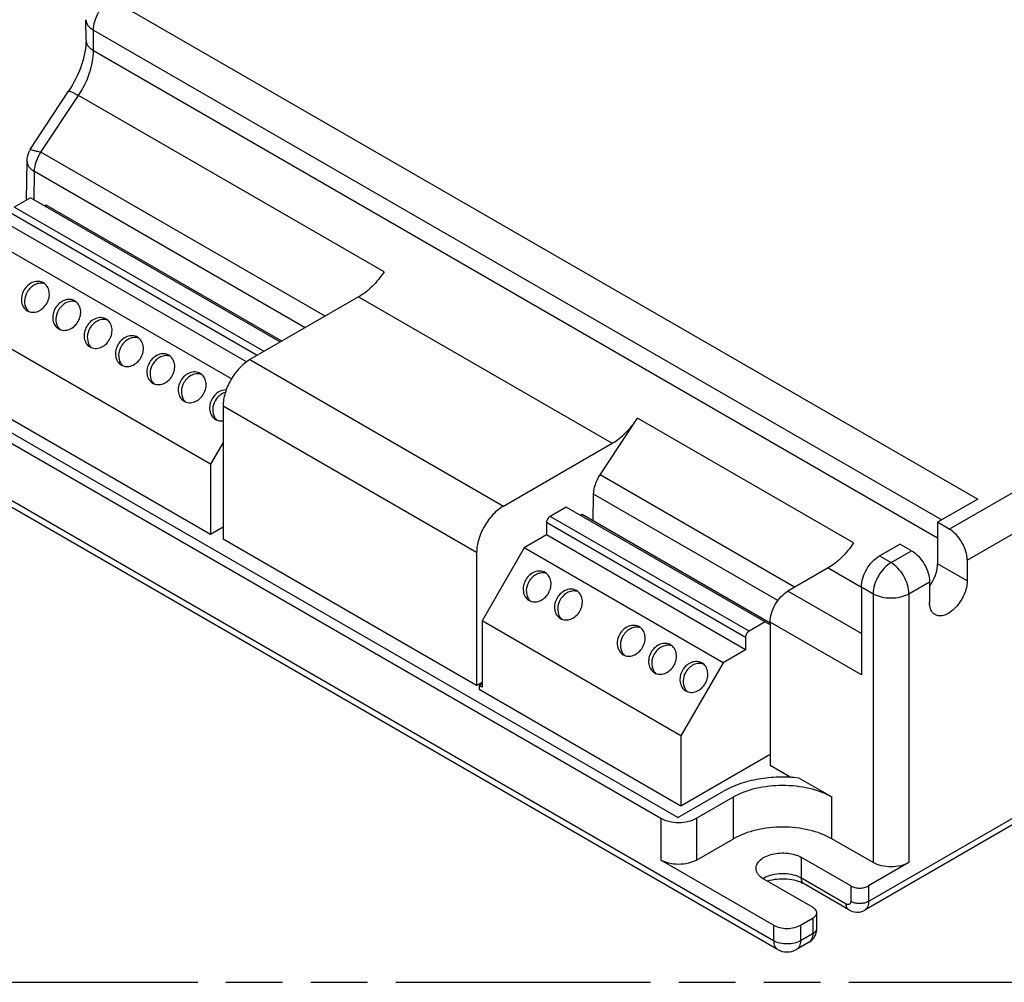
# Model space of a CAD drawing. Header units: millimetres. Extents: x 0 to 210, y 0 to 297.
# Tile 7 of 10: x 68 to 102, y 208 to 241. Entities that reach past the tile are written whole.
import ezdxf

# ---------------------------------------------------------------- set-up
doc = ezdxf.new("R2010")
doc.units = ezdxf.units.MM
doc.header["$LTSCALE"] = 19.36
doc.linetypes.add('PHANTOM', pattern=[0.8, 0.45, -0.05, 0.1, -0.05, 0.1, -0.05])
doc.layers.get('0').update_dxf_attribs({"linetype": 'CONTINUOUS'})
doc.layers.add('DEFAULT_3', color=7, linetype='PHANTOM')
doc.layers.add('Z_AXIS', color=7, linetype='CONTINUOUS')

msp = doc.modelspace()

# ---------------------------------------------------------------- linework, layer by layer
at = {"color": 9, "linetype": 'Continuous'}
for p, q in [((71.376, 241.312), (101.006, 224.206)), ((70.765, 239.549), (70.763, 240.249)), ((70.763, 240.249), (99.778, 223.497)), ((70.765, 239.549), (99.634, 222.882)), ((68.969, 236.071), (70.252, 238.01)), ((80.701, 231.978), (70.252, 238.01)), ((68.494, 235.767), (68.494, 235.766)), ((68.733, 234.443), (68.748, 235.412)), ((78.005, 230.068), (68.748, 235.412)), ((76.607, 229.26), (68.058, 234.196)), ((76.362, 229.119), (67.935, 233.984)), ((79.834, 231.124), (88.506, 226.117)), ((131.562, 230.242), (97.274, 210.446)), ((76.116, 228.977), (84.788, 223.971)), ((83.869, 222.378), (75.197, 227.385)), ((94.026, 209.102), (63.845, 226.527)), ((100.032, 223.184), (104.628, 225.837)), ((100.645, 222.122), (105.241, 224.776)), ((93.184, 219.69), (86.381, 223.617)), ((93.061, 219.477), (86.259, 223.405)), ((97.642, 222.264), (98.04, 222.034)), ((98.04, 222.034), (98.745, 222.441)), ((100.645, 221.415), (99.634, 221.998)), ((95.891, 221.854), (97.027, 221.198)), ((98.653, 220.972), (99.358, 221.379)), ((97.029, 219.61), (94.517, 221.061)), ((97.029, 221.202), (97.428, 220.972)), ((97.428, 220.972), (97.428, 211.773)), ((98.653, 220.972), (98.653, 211.773)), ((97.029, 218.195), (93.904, 219.999)), ((90.166, 213.294), (90.166, 211.862)), ((91.391, 213.294), (91.391, 211.862)), ((94.976, 211.242), (94.976, 211.95)), ((96.508, 210.358), (94.976, 211.242)), ((96.662, 210.977), (96.662, 210.446)), ((97.274, 210.977), (97.274, 210.446)), ((95.375, 209.349), (95.375, 209.88)), ((94.026, 209.633), (94.026, 209.102)), ((94.946, 209.633), (94.946, 209.102)), ((95.375, 209.349), (94.946, 209.102))]:
    msp.add_line(p, q, dxfattribs=at)
at = {"color": 7, "linetype": 'Continuous'}
for p, q in [((70.511, 239.903), (70.509, 240.603)), ((68.595, 236.167), (69.915, 238.161)), ((68.596, 236.165), (68.594, 236.166)), ((78.687, 230.461), (68.969, 236.071)), ((68.474, 234.436), (68.494, 235.767)), ((68.609, 234.514), (68.058, 234.196)), ((77.158, 229.579), (68.609, 234.514)), ((69.15, 234.26), (69.1, 234.231)), ((77.208, 229.607), (69.15, 234.26)), ((76.002, 228.902), (67.935, 233.559)), ((75.483, 228.317), (67.169, 233.117)), ((79.834, 231.124), (76.116, 228.977)), ((74.768, 225.404), (65.729, 230.622)), ((131.427, 229.944), (97.14, 210.149)), ((63.845, 228.491), (90.166, 213.294)), ((94.161, 208.804), (63.979, 226.229)), ((75.197, 226.146), (74.768, 225.404)), ((84.788, 223.971), (88.506, 226.117)), ((86.933, 223.935), (86.381, 223.617)), ((93.904, 219.911), (86.933, 223.935)), ((101.006, 224.206), (99.634, 223.414)), ((87.473, 223.681), (87.423, 223.652)), ((93.904, 219.968), (87.473, 223.681)), ((86.259, 223.405), (86.259, 222.98)), ((100.032, 223.184), (99.634, 223.414)), ((99.634, 223.414), (99.634, 221.998)), ((86.259, 222.98), (85.493, 222.538)), ((93.061, 219.053), (86.259, 222.98)), ((97.642, 222.264), (98.347, 222.671)), ((98.745, 222.441), (98.347, 222.671)), ((85.493, 222.538), (84.053, 220.043)), ((92.295, 218.611), (85.493, 222.538)), ((100.645, 222.122), (100.645, 221.415)), ((95.891, 221.854), (94.517, 221.061)), ((99.358, 221.379), (99.358, 220.672)), ((97.029, 221.202), (97.029, 218.195)), ((90.855, 216.116), (84.053, 220.043)), ((93.735, 220.008), (93.184, 219.69)), ((93.904, 219.999), (93.904, 215.099)), ((93.061, 219.477), (93.061, 219.053)), ((93.061, 219.053), (92.295, 218.611)), ((92.295, 218.611), (90.855, 216.116)), ((91.391, 213.294), (92.648, 214.02)), ((91.391, 211.862), (92.648, 212.587)), ((97.428, 211.773), (96.018, 212.587)), ((94.026, 209.633), (90.166, 211.862)), ((96.662, 210.977), (94.976, 211.95)), ((98.653, 211.773), (97.274, 210.977)), ((95.375, 210.234), (93.689, 211.207)), ((96.598, 210.159), (95.066, 211.044)), ((94.946, 209.633), (95.375, 209.88)), ((95.502, 209.526), (95.502, 210.057)), ((95.24, 209.052), (94.811, 208.804))]:
    msp.add_line(p, q, dxfattribs=at)
for centre, radius, start, end in [((69.361, 235.753), 0.867, 151.7288, 155.2086), ((98.098, 222.141), 1.555, 324.1465, 328.8021), ((94.486, 209.367), 0.65, 240.081, 299.9192)]:
    msp.add_arc(centre, radius, start, end, dxfattribs=at)
at = {"color": 9, "linetype": 'Continuous'}
for points, knots in [([(70.763, 240.249), (70.762, 240.349), (70.8, 240.562), (70.931, 240.86), (71.123, 241.123), (71.288, 241.262), (71.376, 241.312)], [0, 0, 0, 0, 0.237041, 0.499813, 0.762687, 1, 1, 1, 1]), ([(70.509, 240.603), (70.509, 240.569), (70.521, 240.501), (70.573, 240.405), (70.656, 240.318), (70.725, 240.271), (70.763, 240.249)], [0, 0, 0, 0, 0.21808, 0.451382, 0.710572, 1, 1, 1, 1]), ([(70.511, 239.903), (70.511, 239.87), (70.523, 239.801), (70.575, 239.705), (70.658, 239.618), (70.727, 239.571), (70.765, 239.549)], [0, 0, 0, 0, 0.218079, 0.451378, 0.710569, 1, 1, 1, 1]), ([(70.252, 238.01), (70.411, 238.249), (70.601, 238.634), (70.739, 239.164), (70.765, 239.424), (70.765, 239.549)], [0, 0, 0, 0, 0.524519, 0.772129, 1, 1, 1, 1]), ([(69.915, 238.161), (69.917, 238.164), (69.929, 238.166), (69.962, 238.158), (70.028, 238.131), (70.13, 238.08), (70.208, 238.036), (70.252, 238.01)], [0, 0, 0, 0, 0.028824, 0.08307, 0.280505, 0.591489, 1, 1, 1, 1]), ([(68.748, 235.412), (68.75, 235.524), (68.798, 235.757), (68.902, 235.969), (68.969, 236.071)], [0, 0, 0, 0, 0.475878, 1, 1, 1, 1]), ([(68.494, 235.766), (68.494, 235.734), (68.505, 235.665), (68.557, 235.569), (68.64, 235.482), (68.709, 235.434), (68.748, 235.412)], [0, 0, 0, 0, 0.215956, 0.448287, 0.708195, 1, 1, 1, 1]), ([(98.04, 222.034), (97.953, 221.984), (97.789, 221.845), (97.597, 221.582), (97.465, 221.285), (97.428, 221.073), (97.428, 220.972)], [0, 0, 0, 0, 0.237225, 0.500001, 0.762777, 1, 1, 1, 1]), ([(98.653, 220.972), (98.653, 221.073), (98.616, 221.285), (98.484, 221.582), (98.292, 221.845), (98.127, 221.984), (98.04, 222.034)], [0, 0, 0, 0, 0.237223, 0.499999, 0.762775, 1, 1, 1, 1]), ([(97.428, 220.972), (97.515, 220.922), (97.717, 220.849), (98.04, 220.814), (98.364, 220.849), (98.566, 220.922), (98.653, 220.972)], [0, 0, 0, 0, 0.237225, 0.500001, 0.762776, 1, 1, 1, 1]), ([(93.766, 211.282), (93.756, 211.277), (93.721, 211.26), (93.686, 211.241), (93.661, 211.225)], [0, 0, 0, 0, 0.257127, 1, 1, 1, 1]), ([(94.976, 211.242), (94.892, 211.291), (94.697, 211.364), (94.383, 211.406), (94.063, 211.384), (93.858, 211.324), (93.766, 211.282)], [0, 0, 0, 0, 0.234162, 0.493381, 0.756168, 1, 1, 1, 1]), ([(95.066, 211.044), (95.037, 211.061), (94.986, 211.124), (94.976, 211.201), (94.976, 211.242)], [0, 0, 0, 0, 0.449214, 1, 1, 1, 1]), ([(96.662, 210.446), (96.662, 210.426), (96.657, 210.387), (96.62, 210.341), (96.562, 210.333), (96.526, 210.347), (96.508, 210.358)], [0, 0, 0, 0, 0.275409, 0.500002, 0.724594, 1, 1, 1, 1]), ([(96.598, 210.159), (96.569, 210.176), (96.518, 210.24), (96.508, 210.316), (96.508, 210.358)], [0, 0, 0, 0, 0.449214, 1, 1, 1, 1]), ([(97.274, 210.446), (97.231, 210.421), (97.13, 210.385), (96.968, 210.367), (96.806, 210.385), (96.705, 210.421), (96.662, 210.446)], [0, 0, 0, 0, 0.237237, 0.499999, 0.762762, 1, 1, 1, 1]), ([(97.274, 210.446), (97.274, 210.413), (97.269, 210.351), (97.244, 210.265), (97.201, 210.195), (97.161, 210.161), (97.14, 210.149)], [0, 0, 0, 0, 0.289772, 0.549064, 0.782223, 1, 1, 1, 1]), ([(95.375, 209.349), (95.411, 209.37), (95.472, 209.417), (95.502, 209.493), (95.502, 209.526)], [0, 0, 0, 0, 0.550787, 1, 1, 1, 1]), ([(95.24, 209.052), (95.262, 209.064), (95.302, 209.098), (95.344, 209.168), (95.37, 209.254), (95.375, 209.317), (95.375, 209.349)], [0, 0, 0, 0, 0.217777, 0.450936, 0.710228, 1, 1, 1, 1]), ([(94.026, 209.102), (94.026, 209.069), (94.031, 209.006), (94.057, 208.92), (94.1, 208.85), (94.14, 208.817), (94.161, 208.804)], [0, 0, 0, 0, 0.289803, 0.549049, 0.782228, 1, 1, 1, 1]), ([(94.946, 209.102), (94.88, 209.064), (94.729, 209.009), (94.486, 208.983), (94.243, 209.009), (94.092, 209.064), (94.026, 209.102)], [0, 0, 0, 0, 0.237224, 0.499999, 0.762775, 1, 1, 1, 1]), ([(94.946, 209.102), (94.946, 209.069), (94.941, 209.006), (94.915, 208.92), (94.873, 208.85), (94.833, 208.817), (94.811, 208.804)], [0, 0, 0, 0, 0.289802, 0.549048, 0.782228, 1, 1, 1, 1])]:
    msp.add_open_spline(points, degree=3, knots=knots, dxfattribs=at)
at = {"color": 7, "linetype": 'Continuous'}
for points, knots in [([(70.511, 239.903), (70.511, 239.771), (70.481, 239.486), (70.322, 238.885), (70.1, 238.441), (69.915, 238.161)], [0, 0, 0, 0, 0.211784, 0.458802, 1, 1, 1, 1]), ([(68.969, 236.071), (68.919, 236.08), (68.831, 236.098), (68.719, 236.127), (68.644, 236.149), (68.607, 236.161), (68.596, 236.165)], [0, 0, 0, 0, 0.392373, 0.700486, 0.906409, 1, 1, 1, 1]), ([(76.116, 228.977), (75.986, 228.902), (75.739, 228.694), (75.451, 228.3), (75.254, 227.853), (75.197, 227.536), (75.197, 227.385)], [0, 0, 0, 0, 0.237217, 0.499998, 0.76278, 1, 1, 1, 1]), ([(84.788, 223.971), (84.657, 223.895), (84.41, 223.687), (84.122, 223.294), (83.925, 222.847), (83.869, 222.529), (83.869, 222.378)], [0, 0, 0, 0, 0.237217, 0.499998, 0.76278, 1, 1, 1, 1]), ([(86.381, 223.617), (86.345, 223.596), (86.288, 223.53), (86.259, 223.447), (86.259, 223.405)], [0, 0, 0, 0, 0.499998, 1, 1, 1, 1]), ([(100.645, 222.122), (100.645, 222.223), (100.607, 222.435), (100.476, 222.732), (100.284, 222.995), (100.119, 223.133), (100.032, 223.184)], [0, 0, 0, 0, 0.237226, 0.500001, 0.762776, 1, 1, 1, 1]), ([(97.029, 221.202), (97.029, 221.303), (97.067, 221.515), (97.198, 221.812), (97.391, 222.075), (97.555, 222.214), (97.642, 222.264)], [0, 0, 0, 0, 0.237226, 0.500002, 0.762776, 1, 1, 1, 1]), ([(98.745, 222.441), (98.832, 222.39), (98.997, 222.252), (99.189, 221.989), (99.32, 221.692), (99.358, 221.48), (99.358, 221.379)], [0, 0, 0, 0, 0.237224, 0.499999, 0.762774, 1, 1, 1, 1]), ([(99.428, 221.336), (99.492, 221.44), (99.59, 221.654), (99.634, 221.888), (99.634, 221.998)], [0, 0, 0, 0, 0.52551, 1, 1, 1, 1]), ([(100.645, 221.415), (100.645, 221.337), (100.623, 221.173), (100.542, 220.933), (100.417, 220.702), (100.258, 220.498), (100.078, 220.339), (99.89, 220.236), (99.706, 220.199), (99.592, 220.229), (99.547, 220.255)], [0, 0, 0, 0, 0.128829, 0.270567, 0.417884, 0.562386, 0.696201, 0.813595, 0.913066, 1, 1, 1, 1]), ([(93.904, 219.999), (93.904, 220.1), (93.942, 220.312), (94.073, 220.609), (94.265, 220.872), (94.43, 221.011), (94.517, 221.061)], [0, 0, 0, 0, 0.237226, 0.500002, 0.762776, 1, 1, 1, 1]), ([(99.547, 220.255), (99.517, 220.272), (99.46, 220.32), (99.401, 220.417), (99.365, 220.538), (99.358, 220.625), (99.358, 220.672)], [0, 0, 0, 0, 0.217777, 0.450935, 0.710227, 1, 1, 1, 1]), ([(93.184, 219.69), (93.147, 219.669), (93.09, 219.602), (93.061, 219.519), (93.061, 219.477)], [0, 0, 0, 0, 0.499998, 1, 1, 1, 1]), ([(90.166, 213.294), (90.253, 213.244), (90.455, 213.171), (90.779, 213.136), (91.102, 213.171), (91.304, 213.244), (91.391, 213.294)], [0, 0, 0, 0, 0.237225, 0.500001, 0.762776, 1, 1, 1, 1]), ([(91.391, 211.862), (91.304, 211.811), (91.102, 211.738), (90.779, 211.703), (90.455, 211.738), (90.253, 211.811), (90.166, 211.862)], [0, 0, 0, 0, 0.237224, 0.499999, 0.762775, 1, 1, 1, 1]), ([(93.423, 211.578), (93.423, 211.631), (93.455, 211.745), (93.578, 211.885), (93.761, 211.997), (93.989, 212.073), (94.245, 212.109), (94.508, 212.102), (94.756, 212.052), (94.909, 211.989), (94.976, 211.95)], [0, 0, 0, 0, 0.086933, 0.186404, 0.303797, 0.437613, 0.582116, 0.729433, 0.871171, 1, 1, 1, 1]), ([(93.689, 211.207), (93.649, 211.23), (93.577, 211.28), (93.49, 211.371), (93.436, 211.472), (93.423, 211.544), (93.423, 211.578)], [0, 0, 0, 0, 0.289774, 0.549066, 0.782224, 1, 1, 1, 1]), ([(98.653, 211.773), (98.566, 211.723), (98.364, 211.65), (98.04, 211.614), (97.717, 211.65), (97.515, 211.723), (97.428, 211.773)], [0, 0, 0, 0, 0.237224, 0.499999, 0.762775, 1, 1, 1, 1]), ([(95.066, 211.044), (94.986, 211.09), (94.793, 211.165), (94.476, 211.218), (94.139, 211.213), (93.916, 211.169), (93.812, 211.136)], [0, 0, 0, 0, 0.216653, 0.475208, 0.745845, 1, 1, 1, 1]), ([(96.662, 210.977), (96.705, 210.952), (96.806, 210.915), (96.968, 210.898), (97.13, 210.915), (97.231, 210.952), (97.274, 210.977)], [0, 0, 0, 0, 0.237238, 0.500001, 0.762763, 1, 1, 1, 1]), ([(95.502, 210.057), (95.502, 210.091), (95.472, 210.166), (95.411, 210.213), (95.375, 210.234)], [0, 0, 0, 0, 0.449213, 1, 1, 1, 1]), ([(96.598, 210.159), (96.679, 210.113), (96.866, 210.054), (97.059, 210.102), (97.14, 210.149)], [0, 0, 0, 0, 0.499433, 1, 1, 1, 1]), ([(95.375, 209.88), (95.411, 209.901), (95.472, 209.948), (95.502, 210.023), (95.502, 210.057)], [0, 0, 0, 0, 0.550787, 1, 1, 1, 1]), ([(94.026, 209.633), (94.092, 209.595), (94.243, 209.54), (94.486, 209.514), (94.729, 209.54), (94.88, 209.595), (94.946, 209.633)], [0, 0, 0, 0, 0.237225, 0.500001, 0.762776, 1, 1, 1, 1]), ([(95.24, 209.052), (95.321, 209.099), (95.459, 209.242), (95.502, 209.433), (95.502, 209.526)], [0, 0, 0, 0, 0.500542, 1, 1, 1, 1])]:
    msp.add_open_spline(points, degree=3, knots=knots, dxfattribs=at)
msp.add_open_spline([(68.494, 235.766), (68.496, 235.886), (68.524, 236.008), (68.574, 236.117)], degree=3, dxfattribs=at)
at = {"layer": 'DEFAULT_3', "color": 91, "linetype": 'PHANTOM', "true_color": 0x80ff80}
msp.add_line((50.129, 207.68), (150.129, 207.68), dxfattribs=at)
at = {"layer": 'Z_AXIS', "color": 7, "linetype": 'Continuous'}
for p, q in [((90.748, 213.312), (63.998, 228.756)), ((74.768, 222.998), (65.729, 228.216)), ((75.197, 227.385), (75.197, 222.838)), ((88.089, 225.033), (89.373, 226.971)), ((74.768, 225.404), (74.768, 222.998)), ((94.743, 221.191), (88.089, 225.033)), ((87.854, 223.461), (87.868, 224.373)), ((75.197, 223.245), (74.768, 222.998)), ((83.869, 217.832), (75.197, 222.838)), ((83.869, 222.378), (83.869, 217.832)), ((84.053, 220.043), (84.053, 217.779)), ((84.053, 217.938), (83.869, 217.832)), ((83.961, 217.832), (84.053, 217.885)), ((84.053, 217.779), (83.961, 217.832)), ((83.961, 217.832), (83.961, 217.691)), ((90.855, 213.71), (83.961, 217.691)), ((90.855, 216.116), (90.855, 213.71)), ((93.904, 215.47), (90.855, 213.71)), ((94.614, 214.689), (93.904, 215.099)), ((94.9, 214.665), (96.018, 214.02)), ((90.748, 213.312), (92.311, 214.214))]:
    msp.add_line(p, q, dxfattribs=at)
at = {"layer": 'Z_AXIS', "color": 9, "linetype": 'Continuous'}
for p, q in [((96.757, 222.708), (89.373, 226.971)), ((94.17, 220.735), (87.868, 224.373)), ((92.648, 212.587), (92.648, 214.02)), ((96.018, 212.587), (96.018, 214.02))]:
    msp.add_line(p, q, dxfattribs=at)
at = {"layer": 'Z_AXIS', "color": 7, "linetype": 'Continuous'}
for points, knots in [([(80.701, 231.978), (80.583, 231.799), (80.325, 231.479), (80.002, 231.221), (79.834, 231.124)], [0, 0, 0, 0, 0.525063, 1, 1, 1, 1]), ([(68.388, 231.352), (68.352, 231.29), (68.301, 231.157), (68.294, 230.951), (68.359, 230.767), (68.451, 230.678), (68.502, 230.649)], [0, 0, 0, 0, 0.272828, 0.532856, 0.773704, 1, 1, 1, 1]), ([(69.054, 231.604), (69.003, 231.634), (68.88, 231.669), (68.688, 231.633), (68.513, 231.524), (68.424, 231.413), (68.388, 231.352)], [0, 0, 0, 0, 0.226295, 0.467143, 0.727172, 1, 1, 1, 1]), ([(69.104, 231.569), (69.052, 231.588), (68.937, 231.602), (68.764, 231.554), (68.609, 231.447), (68.529, 231.345), (68.496, 231.289)], [0, 0, 0, 0, 0.227325, 0.470051, 0.729679, 1, 1, 1, 1]), ([(69.168, 230.901), (69.204, 230.963), (69.255, 231.096), (69.262, 231.302), (69.196, 231.486), (69.105, 231.575), (69.054, 231.604)], [0, 0, 0, 0, 0.272828, 0.532856, 0.773704, 1, 1, 1, 1]), ([(68.496, 231.289), (68.445, 231.201), (68.383, 231.007), (68.426, 230.803), (68.473, 230.723)], [0, 0, 0, 0, 0.523032, 1, 1, 1, 1]), ([(70.126, 230.985), (70.075, 231.015), (69.952, 231.049), (69.76, 231.014), (69.585, 230.905), (69.496, 230.794), (69.46, 230.733)], [0, 0, 0, 0, 0.226295, 0.467143, 0.727172, 1, 1, 1, 1]), ([(68.473, 230.723), (68.479, 230.713), (68.503, 230.677), (68.533, 230.644), (68.558, 230.623)], [0, 0, 0, 0, 0.25413, 1, 1, 1, 1]), ([(68.502, 230.649), (68.553, 230.619), (68.676, 230.584), (68.868, 230.62), (69.043, 230.729), (69.132, 230.84), (69.168, 230.901)], [0, 0, 0, 0, 0.226295, 0.467143, 0.727172, 1, 1, 1, 1]), ([(69.46, 230.733), (69.425, 230.671), (69.374, 230.538), (69.366, 230.332), (69.432, 230.148), (69.523, 230.059), (69.575, 230.03)], [0, 0, 0, 0, 0.272828, 0.532856, 0.773704, 1, 1, 1, 1]), ([(69.569, 230.67), (69.518, 230.581), (69.456, 230.388), (69.498, 230.184), (69.546, 230.104)], [0, 0, 0, 0, 0.523032, 1, 1, 1, 1]), ([(70.176, 230.95), (70.125, 230.968), (70.009, 230.983), (69.836, 230.935), (69.681, 230.828), (69.601, 230.726), (69.569, 230.67)], [0, 0, 0, 0, 0.227325, 0.470051, 0.729679, 1, 1, 1, 1]), ([(70.24, 230.282), (70.276, 230.344), (70.327, 230.477), (70.335, 230.683), (70.269, 230.867), (70.177, 230.955), (70.126, 230.985)], [0, 0, 0, 0, 0.272828, 0.532856, 0.773704, 1, 1, 1, 1]), ([(71.199, 230.366), (71.147, 230.395), (71.025, 230.43), (70.833, 230.395), (70.658, 230.286), (70.568, 230.175), (70.533, 230.113)], [0, 0, 0, 0, 0.226295, 0.467143, 0.727172, 1, 1, 1, 1]), ([(71.249, 230.331), (71.197, 230.349), (71.081, 230.364), (70.909, 230.316), (70.754, 230.209), (70.674, 230.107), (70.641, 230.051)], [0, 0, 0, 0, 0.227325, 0.470051, 0.729679, 1, 1, 1, 1]), ([(71.313, 229.663), (71.349, 229.725), (71.4, 229.857), (71.407, 230.063), (71.341, 230.247), (71.25, 230.336), (71.199, 230.366)], [0, 0, 0, 0, 0.272828, 0.532856, 0.773704, 1, 1, 1, 1]), ([(69.546, 230.104), (69.552, 230.094), (69.575, 230.058), (69.605, 230.025), (69.63, 230.004)], [0, 0, 0, 0, 0.25413, 1, 1, 1, 1]), ([(69.575, 230.03), (69.626, 230), (69.748, 229.965), (69.941, 230.001), (70.115, 230.11), (70.205, 230.22), (70.24, 230.282)], [0, 0, 0, 0, 0.226295, 0.467143, 0.727172, 1, 1, 1, 1]), ([(70.533, 230.113), (70.497, 230.052), (70.446, 229.919), (70.439, 229.713), (70.504, 229.529), (70.596, 229.44), (70.647, 229.411)], [0, 0, 0, 0, 0.272828, 0.532856, 0.773704, 1, 1, 1, 1]), ([(70.641, 230.051), (70.59, 229.962), (70.528, 229.768), (70.571, 229.565), (70.618, 229.485)], [0, 0, 0, 0, 0.523032, 1, 1, 1, 1]), ([(70.647, 229.411), (70.698, 229.381), (70.821, 229.346), (71.013, 229.381), (71.188, 229.491), (71.277, 229.601), (71.313, 229.663)], [0, 0, 0, 0, 0.226295, 0.467143, 0.727172, 1, 1, 1, 1]), ([(72.271, 229.747), (72.22, 229.776), (72.097, 229.811), (71.905, 229.776), (71.73, 229.666), (71.641, 229.556), (71.605, 229.494)], [0, 0, 0, 0, 0.226295, 0.467143, 0.727172, 1, 1, 1, 1]), ([(72.321, 229.711), (72.27, 229.73), (72.154, 229.745), (71.981, 229.697), (71.826, 229.59), (71.746, 229.488), (71.714, 229.432)], [0, 0, 0, 0, 0.227325, 0.470051, 0.729679, 1, 1, 1, 1]), ([(72.385, 229.044), (72.421, 229.106), (72.472, 229.238), (72.479, 229.444), (72.414, 229.628), (72.322, 229.717), (72.271, 229.747)], [0, 0, 0, 0, 0.272828, 0.532856, 0.773704, 1, 1, 1, 1]), ([(70.618, 229.485), (70.624, 229.475), (70.648, 229.439), (70.678, 229.406), (70.703, 229.385)], [0, 0, 0, 0, 0.25413, 1, 1, 1, 1]), ([(71.605, 229.494), (71.57, 229.432), (71.519, 229.3), (71.511, 229.094), (71.577, 228.91), (71.668, 228.821), (71.72, 228.791)], [0, 0, 0, 0, 0.272828, 0.532856, 0.773704, 1, 1, 1, 1]), ([(71.714, 229.432), (71.662, 229.343), (71.601, 229.149), (71.643, 228.946), (71.691, 228.866)], [0, 0, 0, 0, 0.523032, 1, 1, 1, 1]), ([(71.72, 228.791), (71.771, 228.762), (71.893, 228.727), (72.086, 228.762), (72.26, 228.872), (72.35, 228.982), (72.385, 229.044)], [0, 0, 0, 0, 0.226295, 0.467143, 0.727172, 1, 1, 1, 1]), ([(73.344, 229.128), (73.292, 229.157), (73.17, 229.192), (72.977, 229.157), (72.803, 229.047), (72.713, 228.937), (72.678, 228.875)], [0, 0, 0, 0, 0.226295, 0.467143, 0.727172, 1, 1, 1, 1]), ([(73.394, 229.092), (73.342, 229.111), (73.226, 229.126), (73.054, 229.078), (72.899, 228.971), (72.819, 228.869), (72.786, 228.812)], [0, 0, 0, 0, 0.227325, 0.470051, 0.729679, 1, 1, 1, 1]), ([(73.458, 228.425), (73.493, 228.486), (73.544, 228.619), (73.552, 228.825), (73.486, 229.009), (73.395, 229.098), (73.344, 229.128)], [0, 0, 0, 0, 0.272828, 0.532856, 0.773704, 1, 1, 1, 1]), ([(71.691, 228.866), (71.696, 228.856), (71.72, 228.819), (71.75, 228.787), (71.775, 228.766)], [0, 0, 0, 0, 0.25413, 1, 1, 1, 1]), ([(72.678, 228.875), (72.642, 228.813), (72.591, 228.681), (72.584, 228.475), (72.649, 228.291), (72.741, 228.202), (72.792, 228.172)], [0, 0, 0, 0, 0.272828, 0.532856, 0.773704, 1, 1, 1, 1]), ([(72.786, 228.812), (72.735, 228.724), (72.673, 228.53), (72.715, 228.326), (72.763, 228.246)], [0, 0, 0, 0, 0.523032, 1, 1, 1, 1]), ([(72.792, 228.172), (72.843, 228.143), (72.966, 228.108), (73.158, 228.143), (73.333, 228.252), (73.422, 228.363), (73.458, 228.425)], [0, 0, 0, 0, 0.226295, 0.467143, 0.727172, 1, 1, 1, 1]), ([(74.416, 228.508), (74.365, 228.538), (74.242, 228.573), (74.05, 228.538), (73.875, 228.428), (73.786, 228.318), (73.75, 228.256)], [0, 0, 0, 0, 0.226295, 0.467143, 0.727172, 1, 1, 1, 1]), ([(74.466, 228.473), (74.415, 228.492), (74.299, 228.506), (74.126, 228.459), (73.971, 228.351), (73.891, 228.25), (73.858, 228.193)], [0, 0, 0, 0, 0.227325, 0.470051, 0.729679, 1, 1, 1, 1]), ([(74.53, 227.806), (74.566, 227.867), (74.617, 228), (74.624, 228.206), (74.559, 228.39), (74.467, 228.479), (74.416, 228.508)], [0, 0, 0, 0, 0.272828, 0.532856, 0.773704, 1, 1, 1, 1]), ([(72.763, 228.246), (72.769, 228.237), (72.793, 228.2), (72.823, 228.167), (72.848, 228.147)], [0, 0, 0, 0, 0.25413, 1, 1, 1, 1]), ([(73.75, 228.256), (73.715, 228.194), (73.663, 228.062), (73.656, 227.855), (73.722, 227.671), (73.813, 227.583), (73.864, 227.553)], [0, 0, 0, 0, 0.272828, 0.532856, 0.773704, 1, 1, 1, 1]), ([(73.858, 228.193), (73.807, 228.105), (73.746, 227.911), (73.788, 227.707), (73.836, 227.627)], [0, 0, 0, 0, 0.523032, 1, 1, 1, 1]), ([(73.864, 227.553), (73.916, 227.523), (74.038, 227.489), (74.23, 227.524), (74.405, 227.633), (74.495, 227.744), (74.53, 227.806)], [0, 0, 0, 0, 0.226295, 0.467143, 0.727172, 1, 1, 1, 1]), ([(74.823, 227.637), (74.787, 227.575), (74.736, 227.442), (74.729, 227.236), (74.794, 227.052), (74.886, 226.963), (74.937, 226.934)], [0, 0, 0, 0, 0.272828, 0.532856, 0.773704, 1, 1, 1, 1]), ([(75.303, 227.94), (75.209, 227.941), (75.011, 227.876), (74.874, 227.725), (74.823, 227.637)], [0, 0, 0, 0, 0.476887, 1, 1, 1, 1]), ([(75.276, 227.858), (75.205, 227.837), (75.069, 227.761), (74.97, 227.642), (74.931, 227.574)], [0, 0, 0, 0, 0.485809, 1, 1, 1, 1]), ([(73.836, 227.627), (73.841, 227.618), (73.865, 227.581), (73.895, 227.548), (73.92, 227.527)], [0, 0, 0, 0, 0.25413, 1, 1, 1, 1]), ([(74.931, 227.574), (74.88, 227.486), (74.818, 227.292), (74.86, 227.088), (74.908, 227.008)], [0, 0, 0, 0, 0.523032, 1, 1, 1, 1]), ([(74.908, 227.008), (74.914, 226.998), (74.938, 226.962), (74.968, 226.929), (74.992, 226.908)], [0, 0, 0, 0, 0.25413, 1, 1, 1, 1]), ([(88.506, 226.117), (88.674, 226.214), (88.996, 226.473), (89.254, 226.793), (89.373, 226.971)], [0, 0, 0, 0, 0.474937, 1, 1, 1, 1]), ([(74.937, 226.934), (74.975, 226.912), (75.061, 226.881), (75.152, 226.882), (75.197, 226.889)], [0, 0, 0, 0, 0.490587, 1, 1, 1, 1]), ([(87.868, 224.373), (87.87, 224.485), (87.918, 224.718), (88.022, 224.93), (88.089, 225.033)], [0, 0, 0, 0, 0.475877, 1, 1, 1, 1]), ([(96.757, 222.708), (96.639, 222.529), (96.381, 222.209), (96.058, 221.951), (95.891, 221.854)], [0, 0, 0, 0, 0.525063, 1, 1, 1, 1]), ([(86.213, 221.698), (86.162, 221.727), (86.039, 221.762), (85.847, 221.727), (85.672, 221.617), (85.583, 221.507), (85.547, 221.445)], [0, 0, 0, 0, 0.226295, 0.467143, 0.727172, 1, 1, 1, 1]), ([(86.263, 221.662), (86.212, 221.681), (86.096, 221.696), (85.923, 221.648), (85.768, 221.541), (85.688, 221.439), (85.655, 221.383)], [0, 0, 0, 0, 0.227325, 0.470051, 0.729679, 1, 1, 1, 1]), ([(86.327, 220.995), (86.363, 221.056), (86.414, 221.189), (86.421, 221.395), (86.356, 221.579), (86.264, 221.668), (86.213, 221.698)], [0, 0, 0, 0, 0.272828, 0.532856, 0.773704, 1, 1, 1, 1]), ([(85.547, 221.445), (85.511, 221.383), (85.46, 221.251), (85.453, 221.045), (85.519, 220.861), (85.61, 220.772), (85.661, 220.742)], [0, 0, 0, 0, 0.272828, 0.532856, 0.773704, 1, 1, 1, 1]), ([(85.655, 221.383), (85.604, 221.294), (85.543, 221.1), (85.585, 220.896), (85.633, 220.816)], [0, 0, 0, 0, 0.523032, 1, 1, 1, 1]), ([(85.661, 220.742), (85.713, 220.713), (85.835, 220.678), (86.027, 220.713), (86.202, 220.822), (86.292, 220.933), (86.327, 220.995)], [0, 0, 0, 0, 0.226295, 0.467143, 0.727172, 1, 1, 1, 1]), ([(87.285, 221.078), (87.234, 221.108), (87.112, 221.143), (86.919, 221.108), (86.745, 220.998), (86.655, 220.888), (86.62, 220.826)], [0, 0, 0, 0, 0.226295, 0.467143, 0.727172, 1, 1, 1, 1]), ([(87.335, 221.043), (87.284, 221.062), (87.168, 221.076), (86.996, 221.029), (86.84, 220.921), (86.76, 220.82), (86.728, 220.763)], [0, 0, 0, 0, 0.227325, 0.470051, 0.729679, 1, 1, 1, 1]), ([(87.4, 220.376), (87.435, 220.437), (87.486, 220.57), (87.494, 220.776), (87.428, 220.96), (87.337, 221.049), (87.285, 221.078)], [0, 0, 0, 0, 0.272828, 0.532856, 0.773704, 1, 1, 1, 1]), ([(85.633, 220.816), (85.638, 220.807), (85.662, 220.77), (85.692, 220.737), (85.717, 220.717)], [0, 0, 0, 0, 0.25413, 1, 1, 1, 1]), ([(86.62, 220.826), (86.584, 220.764), (86.533, 220.632), (86.525, 220.425), (86.591, 220.241), (86.683, 220.153), (86.734, 220.123)], [0, 0, 0, 0, 0.272828, 0.532856, 0.773704, 1, 1, 1, 1]), ([(86.728, 220.763), (86.677, 220.675), (86.615, 220.481), (86.657, 220.277), (86.705, 220.197)], [0, 0, 0, 0, 0.523032, 1, 1, 1, 1]), ([(86.734, 220.123), (86.785, 220.093), (86.908, 220.059), (87.1, 220.094), (87.275, 220.203), (87.364, 220.314), (87.4, 220.376)], [0, 0, 0, 0, 0.226295, 0.467143, 0.727172, 1, 1, 1, 1]), ([(86.705, 220.197), (86.711, 220.188), (86.735, 220.151), (86.764, 220.118), (86.789, 220.097)], [0, 0, 0, 0, 0.25413, 1, 1, 1, 1]), ([(89.43, 219.84), (89.379, 219.87), (89.256, 219.904), (89.064, 219.869), (88.889, 219.76), (88.8, 219.649), (88.764, 219.588)], [0, 0, 0, 0, 0.226295, 0.467143, 0.727172, 1, 1, 1, 1]), ([(88.764, 219.588), (88.729, 219.526), (88.678, 219.393), (88.67, 219.187), (88.736, 219.003), (88.827, 218.914), (88.879, 218.885)], [0, 0, 0, 0, 0.272828, 0.532856, 0.773704, 1, 1, 1, 1]), ([(89.48, 219.805), (89.429, 219.823), (89.313, 219.838), (89.14, 219.79), (88.985, 219.683), (88.905, 219.581), (88.873, 219.525)], [0, 0, 0, 0, 0.227325, 0.470051, 0.729679, 1, 1, 1, 1]), ([(89.545, 219.137), (89.58, 219.199), (89.631, 219.332), (89.639, 219.538), (89.573, 219.722), (89.482, 219.811), (89.43, 219.84)], [0, 0, 0, 0, 0.272828, 0.532856, 0.773704, 1, 1, 1, 1]), ([(88.873, 219.525), (88.822, 219.436), (88.76, 219.243), (88.802, 219.039), (88.85, 218.959)], [0, 0, 0, 0, 0.523032, 1, 1, 1, 1]), ([(90.503, 219.221), (90.452, 219.25), (90.329, 219.285), (90.137, 219.25), (89.962, 219.141), (89.873, 219.03), (89.837, 218.968)], [0, 0, 0, 0, 0.226295, 0.467143, 0.727172, 1, 1, 1, 1]), ([(90.617, 218.518), (90.653, 218.58), (90.704, 218.712), (90.711, 218.918), (90.645, 219.102), (90.554, 219.191), (90.503, 219.221)], [0, 0, 0, 0, 0.272828, 0.532856, 0.773704, 1, 1, 1, 1]), ([(88.85, 218.959), (88.856, 218.949), (88.879, 218.913), (88.909, 218.88), (88.934, 218.859)], [0, 0, 0, 0, 0.25413, 1, 1, 1, 1]), ([(88.879, 218.885), (88.93, 218.855), (89.053, 218.82), (89.245, 218.856), (89.42, 218.965), (89.509, 219.075), (89.545, 219.137)], [0, 0, 0, 0, 0.226295, 0.467143, 0.727172, 1, 1, 1, 1]), ([(89.837, 218.968), (89.801, 218.907), (89.75, 218.774), (89.743, 218.568), (89.808, 218.384), (89.9, 218.295), (89.951, 218.266)], [0, 0, 0, 0, 0.272828, 0.532856, 0.773704, 1, 1, 1, 1]), ([(89.945, 218.906), (89.894, 218.817), (89.832, 218.623), (89.875, 218.42), (89.922, 218.34)], [0, 0, 0, 0, 0.523032, 1, 1, 1, 1]), ([(90.553, 219.186), (90.501, 219.204), (90.385, 219.219), (90.213, 219.171), (90.058, 219.064), (89.978, 218.962), (89.945, 218.906)], [0, 0, 0, 0, 0.227325, 0.470051, 0.729679, 1, 1, 1, 1]), ([(91.575, 218.602), (91.524, 218.631), (91.401, 218.666), (91.209, 218.631), (91.034, 218.521), (90.945, 218.411), (90.909, 218.349)], [0, 0, 0, 0, 0.226295, 0.467143, 0.727172, 1, 1, 1, 1]), ([(91.625, 218.566), (91.574, 218.585), (91.458, 218.6), (91.285, 218.552), (91.13, 218.445), (91.05, 218.343), (91.018, 218.287)], [0, 0, 0, 0, 0.227325, 0.470051, 0.729679, 1, 1, 1, 1]), ([(91.689, 217.899), (91.725, 217.961), (91.776, 218.093), (91.783, 218.299), (91.718, 218.483), (91.626, 218.572), (91.575, 218.602)], [0, 0, 0, 0, 0.272828, 0.532856, 0.773704, 1, 1, 1, 1]), ([(89.922, 218.34), (89.928, 218.33), (89.952, 218.294), (89.982, 218.261), (90.007, 218.24)], [0, 0, 0, 0, 0.25413, 1, 1, 1, 1]), ([(89.951, 218.266), (90.002, 218.236), (90.125, 218.201), (90.317, 218.236), (90.492, 218.346), (90.581, 218.456), (90.617, 218.518)], [0, 0, 0, 0, 0.226295, 0.467143, 0.727172, 1, 1, 1, 1]), ([(90.909, 218.349), (90.874, 218.288), (90.823, 218.155), (90.815, 217.949), (90.881, 217.765), (90.972, 217.676), (91.024, 217.646)], [0, 0, 0, 0, 0.272828, 0.532856, 0.773704, 1, 1, 1, 1]), ([(91.018, 218.287), (90.967, 218.198), (90.905, 218.004), (90.947, 217.801), (90.995, 217.721)], [0, 0, 0, 0, 0.523032, 1, 1, 1, 1]), ([(91.024, 217.646), (91.075, 217.617), (91.197, 217.582), (91.39, 217.617), (91.564, 217.727), (91.654, 217.837), (91.689, 217.899)], [0, 0, 0, 0, 0.226295, 0.467143, 0.727172, 1, 1, 1, 1]), ([(90.995, 217.721), (91.001, 217.711), (91.024, 217.674), (91.054, 217.642), (91.079, 217.621)], [0, 0, 0, 0, 0.25413, 1, 1, 1, 1]), ([(94.9, 214.665), (94.668, 214.692), (94.201, 214.713), (93.515, 214.646), (92.877, 214.487), (92.486, 214.316), (92.311, 214.214)], [0, 0, 0, 0, 0.262835, 0.523654, 0.772244, 1, 1, 1, 1]), ([(92.648, 214.02), (92.887, 214.158), (93.443, 214.36), (94.333, 214.456), (95.223, 214.36), (95.779, 214.158), (96.018, 214.02)], [0, 0, 0, 0, 0.237218, 0.499999, 0.762781, 1, 1, 1, 1]), ([(96.018, 212.587), (95.779, 212.725), (95.223, 212.927), (94.333, 213.023), (93.443, 212.927), (92.887, 212.725), (92.648, 212.587)], [0, 0, 0, 0, 0.237217, 0.500001, 0.762783, 1, 1, 1, 1])]:
    msp.add_open_spline(points, degree=3, knots=knots, dxfattribs=at)

doc.saveas('drawing.dxf')
